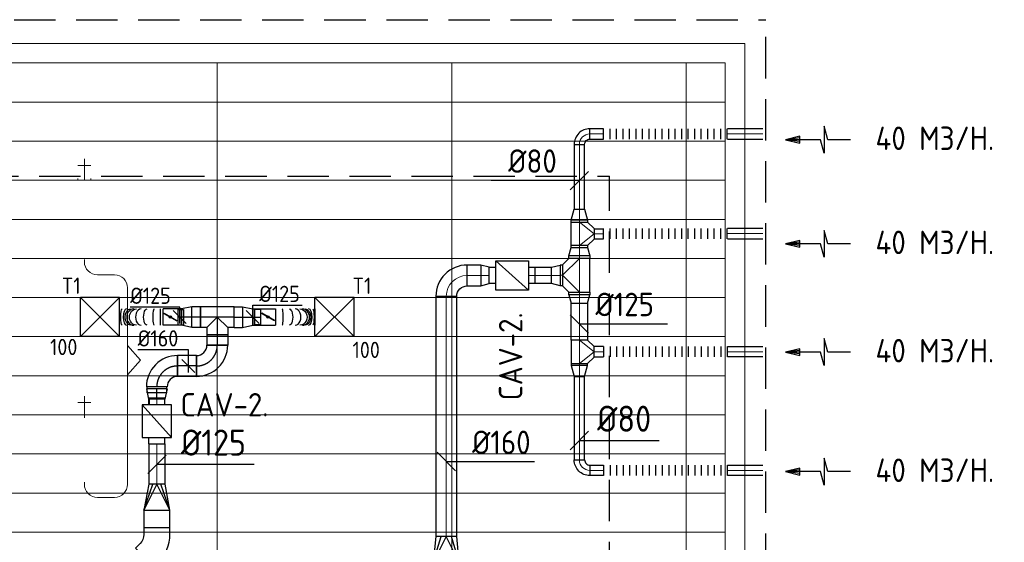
# Model space of a CAD drawing. Header units: millimetres. Extents: x -74135 to 19179, y 5032 to 51848.
# Tile 43 of 55: x -26573 to -19014, y 15671 to 19680. Entities that reach past the tile are written whole.
import ezdxf
from ezdxf.enums import TextEntityAlignment as Align

# ---------------------------------------------------------------- set-up
doc = ezdxf.new("R2010")
doc.units = ezdxf.units.MM
doc.header["$LTSCALE"] = 50
doc.linetypes.add('CENTER2', pattern=[28.575, 19.05, -3.175, 3.175, -3.175])
doc.linetypes.add('HIDDEN', pattern=[9.525, 6.35, -3.175])
for name, color, linetype in [('4plfd', 254, 'Continuous'), ('WL570---_RETOUR', 100, 'Continuous'), ('WL570---_TOEVOER', 200, 'Continuous'), ('WL570---_TOEVOER_HL', 1, 'Continuous'), ('WL570---_TOEVOER_RST', 3, 'Continuous'), ('WL570---_TOEVOER_RST_HL', 1, 'Continuous'), ('WM570---_RETOUR', 2, 'Continuous'), ('WM570---_TOEVOER', 2, 'Continuous'), ('WM570---_TOEVOER_PR', 2, 'Continuous'), ('WM570---_TOEVOER_RST_PR', 1, 'Continuous')]:
    doc.layers.add(name, color=color, linetype=linetype)
for name, color, linetype, lineweight in [('WL570---_BESTAAND-HARTLIJN', 161, 'Continuous', 0), ('WL570---_BESTAAND-RETOUR', 140, 'Continuous', 0), ('WL570---_BESTAAND-TOEVOER', 180, 'Continuous', 0), ('WL570---_DEMONTEREN', 10, 'Continuous', 0)]:
    doc.layers.add(name, color=color, linetype=linetype, lineweight=lineweight)
doc.layers.get('WL570---_DEMONTEREN').off()
doc.styles.add('BURO-025', font='ISO96.shx', dxfattribs={"height": 125})
doc.styles.add('MAATVOERING', font='ISO')

# ---------------------------------------------------------------- blocks, each defined once
blk = doc.blocks.new('MVLINE')
blk.add_line((35.4, -35.4), (-35.4, 35.4))
blk = doc.blocks.new('VRO200100001252000R')
at = {"layer": 'WL570---_TOEVOER'}
for p, q in [((-200, 100), (0, 31.25)), ((-200, -100), (0, -31.25))]:
    blk.add_line(p, q, dxfattribs=at)
blk.add_lwpolyline([(-200, 100), (-200, -100), (0, -62.5), (0, 62.5)], close=True, dxfattribs=at)
blk.add_lwpolyline([(-200, -100), (-200, -100), (0, 0), (-200, 100)], dxfattribs=at)
blk = doc.blocks.new('VBO20010000050451-100')
blk.add_lwpolyline([(-100, -132.8), (100, -132.8), (100, -82.8, 0.198912), (12.1, 129.3), (-23.2, 164.6), (-164.6, 23.2), (-129.3, -12.1, -0.198912), (-100, -82.8)], format="xyb", close=True)
blk = doc.blocks.new('KARH')
for p, q in [((1, 0.5), (0, 0.5)), ((0, -0.5), (1, -0.5))]:
    blk.add_line(p, q)
at = {"invisible_edges": 15}
blk.add_3dface([(0, 0.5), (0, -0.5), (1, -0.5), (1, 0.5)], dxfattribs=at)
blk = doc.blocks.new('VRO200100001602000R')
at = {"layer": 'WL570---_RETOUR'}
for p, q in [((-200, 100), (0, 40)), ((-200, -100), (0, -40))]:
    blk.add_line(p, q, dxfattribs=at)
blk.add_lwpolyline([(-200, 100), (-200, -100), (0, -80), (0, 80)], close=True, dxfattribs=at)
blk.add_lwpolyline([(-200, -100), (-200, -100), (0, 0), (-200, 100)], dxfattribs=at)
blk = doc.blocks.new('FLLINE80')
blk.add_line((0, -40), (0, 40))
blk = doc.blocks.new('OEX8000100000')
at = {"rotation": 180}
for p in [(50, 0), (100, 0), (150, 0), (200, 0), (250, 0), (300, 0), (350, 0), (400, 0), (450, 0), (500, 0), (550, 0), (600, 0), (650, 0), (700, 0), (750, 0), (800, 0), (850, 0), (900, 0), (950, 0), (1000, 0)]:
    blk.add_blockref('FLLINE80', p, dxfattribs=at)
blk = doc.blocks.new('KARO')
for p, q in [((1, 0.5), (0, 0.5)), ((0, -0.5), (1, -0.5))]:
    blk.add_line(p, q)
at = {"invisible_edges": 15}
blk.add_3dface([(0, 0.5), (0, -0.5), (1, -0.5), (1, 0.5)], dxfattribs=at)
at = {"layer": 'WL570---_BESTAAND-HARTLIJN'}
blk.add_line((0, 0), (1, 0), dxfattribs=at)
blk = doc.blocks.new('OBO10000090H')
blk.add_lwpolyline([(50, -100, 0.414214), (-100, 50), (-100, -50, -0.414214), (-50, -100)], format="xyb", close=True)
at = {"invisible_edges": 15}
for points in [[(-91.3, -50.8), (-74, 47.7), (-100, 50), (-100, -50)], [(-82.9, -53), (-48.7, 41), (-74, 47.7), (-91.3, -50.8)], [(-75, -56.7), (-25, 29.9), (-48.7, 41), (-82.9, -53)], [(-67.9, -61.7), (-3.6, 14.9), (-25, 29.9), (-75, -56.7)], [(-61.7, -67.9), (14.9, -3.6), (-3.6, 14.9), (-67.9, -61.7)], [(-56.7, -75), (29.9, -25), (14.9, -3.6), (-61.7, -67.9)], [(-53, -82.9), (41, -48.7), (29.9, -25), (-56.7, -75)], [(-50.8, -91.3), (47.7, -74), (41, -48.7), (-53, -82.9)], [(-50, -100), (50, -100), (47.7, -74), (-50.8, -91.3)]]:
    blk.add_3dface(points, dxfattribs=at)
at = {"layer": 'WL570---_BESTAAND-HARTLIJN'}
blk.add_arc((-100, -100), 100, 0, 90, dxfattribs=at)
blk = doc.blocks.new('OBO10000090ZE')
blk.add_lwpolyline([(-50, 0), (50, 0), (50, 100, 1), (-50, 100)], format="xyb", close=True)
at = {"layer": 'WL570---_BESTAAND-HARTLIJN'}
for points in [[(-50, 100), (50, 100)], [(0, 0), (0, 150)]]:
    blk.add_lwpolyline(points, dxfattribs=at)
blk = doc.blocks.new('OBO10000090L')
blk.add_lwpolyline([(50, 0, 0.414214), (-100, 150), (-100, 50, -0.414214), (-50, 0)], format="xyb", close=True)
at = {"invisible_edges": 15}
for points in [[(-91.3, 49.2), (-74, 147.7), (-100, 150), (-100, 50)], [(-82.9, 47), (-48.7, 141), (-74, 147.7), (-91.3, 49.2)], [(-75, 43.3), (-25, 129.9), (-48.7, 141), (-82.9, 47)], [(-67.9, 38.3), (-3.6, 114.9), (-25, 129.9), (-75, 43.3)], [(-61.7, 32.1), (14.9, 96.4), (-3.6, 114.9), (-67.9, 38.3)], [(-56.7, 25), (29.9, 75), (14.9, 96.4), (-61.7, 32.1)], [(-53, 17.1), (41, 51.3), (29.9, 75), (-56.7, 25)], [(-50.8, 8.7), (47.7, 26), (41, 51.3), (-53, 17.1)], [(-50, 0), (50, 0), (47.7, 26), (-50.8, 8.7)]]:
    blk.add_3dface(points, dxfattribs=at)
at = {"layer": 'WL570---_BESTAAND-HARTLIJN'}
blk.add_arc((-100, 0), 100, 0, 90, dxfattribs=at)
blk = doc.blocks.new('VBX1251250012525000')
blk.add_lwpolyline([(50, -112.5), (300, -112.5), (300, 112.5), (50, 112.5)], close=True)
for points in [[(50, 62.5), (0, 62.5), (0, -62.5), (50, -62.5)], [(300, -62.5), (350, -62.5), (350, 62.5), (300, 62.5)]]:
    blk.add_lwpolyline(points)
at = {"layer": 'WL570---_BESTAAND-HARTLIJN'}
blk.add_line((300, 0), (350, 0), dxfattribs=at)
at = {"layer": 'WL570---_BESTAAND-TOEVOER'}
blk.add_line((50, -112.5), (300, 112.5), dxfattribs=at)
blk = doc.blocks.new('OBO8000090H')
blk.add_lwpolyline([(40, -80, 0.414214), (-80, 40), (-80, -40, -0.414214), (-40, -80)], format="xyb", close=True)
at = {"invisible_edges": 15}
for points in [[(-73.1, -40.6), (-59.2, 38.2), (-80, 40), (-80, -40)], [(-66.3, -42.4), (-39, 32.8), (-59.2, 38.2), (-73.1, -40.6)], [(-60, -45.4), (-20, 23.9), (-39, 32.8), (-66.3, -42.4)], [(-54.3, -49.4), (-2.9, 11.9), (-20, 23.9), (-60, -45.4)], [(-49.4, -54.3), (11.9, -2.9), (-2.9, 11.9), (-54.3, -49.4)], [(-45.4, -60), (23.9, -20), (11.9, -2.9), (-49.4, -54.3)], [(-42.4, -66.3), (32.8, -39), (23.9, -20), (-45.4, -60)], [(-40.6, -73.1), (38.2, -59.2), (32.8, -39), (-42.4, -66.3)], [(-40, -80), (40, -80), (38.2, -59.2), (-40.6, -73.1)]]:
    blk.add_3dface(points, dxfattribs=at)
at = {"layer": 'WL570---_BESTAAND-HARTLIJN'}
blk.add_arc((-80, -80), 80, 0, 90, dxfattribs=at)
blk = doc.blocks.new('OBO16000090H')
blk.add_lwpolyline([(80, -160, 0.414214), (-160, 80), (-160, -80, -0.414214), (-80, -160)], format="xyb", close=True)
at = {"invisible_edges": 15}
for points in [[(-146.1, -81.2), (-118.3, 76.4), (-160, 80), (-160, -80)], [(-132.6, -84.8), (-77.9, 65.5), (-118.3, 76.4), (-146.1, -81.2)], [(-120, -90.7), (-40, 47.8), (-77.9, 65.5), (-132.6, -84.8)], [(-108.6, -98.7), (-5.7, 23.9), (-40, 47.8), (-120, -90.7)], [(-98.7, -108.6), (23.9, -5.7), (-5.7, 23.9), (-108.6, -98.7)], [(-90.7, -120), (47.8, -40), (23.9, -5.7), (-98.7, -108.6)], [(-84.8, -132.6), (65.5, -77.9), (47.8, -40), (-90.7, -120)], [(-81.2, -146.1), (76.4, -118.3), (65.5, -77.9), (-84.8, -132.6)], [(-80, -160), (80, -160), (76.4, -118.3), (-81.2, -146.1)]]:
    blk.add_3dface(points, dxfattribs=at)
at = {"layer": 'WL570---_BESTAAND-HARTLIJN'}
blk.add_arc((-160, -160), 160, 0, 90, dxfattribs=at)
blk = doc.blocks.new('OTS10010012500H')
blk.add_lwpolyline([(-112.5, -50), (112.5, -50), (112.5, 50), (62.5, 100), (-62.5, 100), (-112.5, 50)], close=True)
at = {"layer": 'WL570---_BESTAAND-HARTLIJN'}
blk.add_line((-112.5, 0), (112.5, 0), dxfattribs=at)
at = {"layer": 'WL570---_BESTAAND-TOEVOER'}
blk.add_lwpolyline([(-112.5, 0), (0, 100), (112.5, 0)], dxfattribs=at)
blk = doc.blocks.new('OTS1251258000H')
blk.add_lwpolyline([(-90, -62.5), (90, -62.5), (90, 62.5), (40, 112.5), (-40, 112.5), (-90, 62.5)], close=True)
at = {"layer": 'WL570---_BESTAAND-HARTLIJN'}
blk.add_line((-90, 0), (90, 0), dxfattribs=at)
at = {"layer": 'WL570---_BESTAAND-RETOUR'}
blk.add_lwpolyline([(-90, 0), (0, 112.5), (90, 0)], dxfattribs=at)
blk = doc.blocks.new('OSV125800830G')
blk.add_lwpolyline([(0, -62.5), (84, -40), (84, 40), (0, 62.5)], close=True)
at = {"layer": 'WL570---_BESTAAND-HARTLIJN'}
blk.add_line((0, 0), (84, 0), dxfattribs=at)
blk = doc.blocks.new('OSV1601250650G')
blk.add_lwpolyline([(0, -80), (65.3, -62.5), (65.3, 62.5), (0, 80)], close=True)
at = {"layer": 'WL570---_BESTAAND-HARTLIJN'}
blk.add_line((0, 0), (65.3, 0), dxfattribs=at)
blk = doc.blocks.new('OTS16016016000H')
blk.add_lwpolyline([(-130, -80), (130, -80), (130, 80), (80, 130), (-80, 130), (-130, 80)], close=True)
at = {"layer": 'WL570---_BESTAAND-HARTLIJN'}
blk.add_line((-130, 0), (130, 0), dxfattribs=at)
at = {"layer": 'WL570---_BESTAAND-RETOUR'}
blk.add_lwpolyline([(-130, 0), (0, 130), (130, 0)], dxfattribs=at)
blk = doc.blocks.new('OSV1601250650K')
blk.add_lwpolyline([(-65.3, -80), (0, -62.5), (0, 62.5), (-65.3, 80)], close=True)
at = {"layer": 'WL570---_BESTAAND-HARTLIJN'}
blk.add_line((-65.3, 0), (0, 0), dxfattribs=at)
blk = doc.blocks.new('AFZPIJL')
for points in [[(0, -10), (0, -6.52), (-2.06, -5.97), (2.06, -5.97), (0, -5.41), (0, 0)], [(-0.26, -2.22), (0, 0)], [(0.26, -2.22), (0, 0)]]:
    blk.add_lwpolyline(points)
blk.add_lwpolyline([(0.52, -2.22), (-0.52, -2.22), (0, 0)], close=True)
blk = doc.blocks.new('Groep-46')
at = {"color": 8, "linetype": 'Continuous', "lineweight": 13}
for p, q in [((-73154.9, 18699.1), (-22154.9, 18699.1)), ((-73154.9, 18699.1), (-22154.9, 18699.1)), ((-73154.9, 18399.1), (-22154.9, 18399.1)), ((-38514.9, 18099.1), (-22154.9, 18099.1)), ((-38514.9, 17799.1), (-22154.9, 17799.1)), ((-38514.9, 17499.1), (-22154.9, 17499.1)), ((-22154.9, 17199.1), (-38514.9, 17199.1)), ((-38514.9, 16899.1), (-22154.9, 16899.1)), ((-22154.9, 16599.1), (-38514.9, 16599.1)), ((-22154.9, 16299.1), (-38514.9, 16299.1)), ((-22154.9, 15999.1), (-38514.9, 15999.1)), ((-22154.9, 15699.1), (-38514.9, 15699.1)), ((-22154.9, 15399.1), (-73154.9, 15399.1))]:
    blk.add_line(p, q, dxfattribs=at)
blk = doc.blocks.new('Groep-53')
at = {"color": 8, "linetype": 'Continuous', "lineweight": 13}
for p, q in [((-22004.9, 19149), (-54854.9, 19149.1)), ((-22154.9, 18999.1), (-54854.9, 18999.1)), ((-26054.9, 18999.1), (-26054.9, 10356)), ((-24254.9, 18999.1), (-24254.9, 11032.8)), ((-22154.9, 18999.1), (-23954.9, 18999.1)), ((-22454.9, 18999.1), (-22454.9, 11772.4)), ((-22154.9, 11902), (-22154.9, 18999.1)), ((-22154.9, 18999.1), (-22154.9, 11902))]:
    blk.add_line(p, q, dxfattribs=at)
at = {"color": 8, "linetype": 'Continuous', "lineweight": 13, "flags": 128}
blk.add_lwpolyline([(-22004.9, 19149), (-22004.9, 11828, -0.208473), (-73205.8, 11785.1), (-73304.9, 11828.1)], format="xyb", dxfattribs=at)
at = {"color": 8}
blk.add_blockref('Groep-46', (0, 0), dxfattribs=at)
blk = doc.blocks.new('Block plafond 4e verd')
at = {"layer": '4plfd'}
blk.add_blockref('Groep-53', (73304.912, -19149.14), dxfattribs=at)
blk = doc.blocks.new('*U537')
at = {"color": 0, "ltscale": 10}
for p, q in [((150, 150, -2500), (-150, 150, -2500)), ((-150, -150, -2500), (-150, 150, -2500)), ((150, -150, -2500), (-150, 150, -2500)), ((-150, -150, -2500), (150, 150, -2500)), ((150, -150, -2500), (150, 150, -2500)), ((150, -150, -2500), (-150, -150, -2500))]:
    blk.add_line(p, q, dxfattribs=at)
at = {"layer": 'WL570---_TOEVOER_RST_HL', "linetype": 'CENTER2'}
blk.add_circle((0, 0, -2500), 0.075, dxfattribs=at)
at = {"layer": 'WL570---_TOEVOER_RST', "color": 2, "style": 'BURO-025'}
for tag in ['MC', 'Q']:
    blk.add_attdef(tag, text='', height=125, dxfattribs=at).set_placement((0, 0), align=Align.MIDDLE)
at = {"layer": 'WM570---_TOEVOER_RST_PR', "color": 2, "style": 'BURO-025'}
blk.add_attdef('POSNR', text='', height=125, dxfattribs=at).set_placement((0, 0), align=Align.MIDDLE)
blk = doc.blocks.new('*U538')
at = {"color": 0, "ltscale": 10}
for p, q in [((150, 150, -2500), (-150, 150, -2500)), ((-150, -150, -2500), (-150, 150, -2500)), ((150, -150, -2500), (-150, 150, -2500)), ((-150, -150, -2500), (150, 150, -2500)), ((150, -150, -2500), (150, 150, -2500)), ((150, -150, -2500), (-150, -150, -2500))]:
    blk.add_line(p, q, dxfattribs=at)
at = {"layer": 'WL570---_TOEVOER_RST_HL', "linetype": 'CENTER2'}
blk.add_circle((0, 0, -2500), 0.075, dxfattribs=at)
at = {"layer": 'WL570---_TOEVOER_RST', "color": 2, "style": 'BURO-025'}
for tag in ['MC', 'Q']:
    blk.add_attdef(tag, text='', height=125, dxfattribs=at).set_placement((0, 0), align=Align.MIDDLE)
at = {"layer": 'WM570---_TOEVOER_RST_PR', "color": 2, "style": 'BURO-025'}
blk.add_attdef('POSNR', text='', height=125, dxfattribs=at).set_placement((0, 0), align=Align.MIDDLE)
blk = doc.blocks.new('*U539')
at = {"color": 0, "ltscale": 10}
for p, q in [((78.2, 80, -2700), (0, 62.5, -2700)), ((78.2, -80, -2700), (78.2, 80, -2700)), ((0, 59.375, -2700), (-44.3, 59.375, -2700)), ((-44.3, -59.375, -2700), (-44.3, 59.375, -2700)), ((-44.3, -59.375, -2700), (-44.3, 59.375, -2700)), ((0, -62.5, -2700), (0, 62.5, -2700)), ((0, -59.375, -2700), (-44.3, -59.375, -2700)), ((78.2, -80, -2700), (0, -62.5, -2700))]:
    blk.add_line(p, q, dxfattribs=at)
at = {"layer": 'WL570---_TOEVOER_HL', "linetype": 'CENTER2'}
blk.add_line((0, 0, -2700), (78.2, 0, -2700), dxfattribs=at)
for centre in [(0, 0, -2700), (78.2, 0, -2700)]:
    blk.add_circle(centre, 0.075, dxfattribs=at)
at = {"layer": 'WM570---_TOEVOER_PR', "color": 2, "style": 'BURO-025'}
blk.add_attdef('POSNR', text='', height=125, dxfattribs=at).set_placement((0, 0), align=Align.MIDDLE)
blk = doc.blocks.new('*U730')
at = {"color": 0, "ltscale": 10}
for p, q in [((-128.3, 80, -2700), (-80, 80, -2700)), ((-128.3, 80, -2700), (-128.3, -80, -2700)), ((-80, 80, -2700), (-80, 134.9, -2700)), ((-80, 134.9, -2700), (80, 134.9, -2700)), ((-80, 80, -2700), (0, 0, -2700)), ((80, 80, -2700), (0, 0, -2700)), ((80, 80, -2700), (80, 134.9, -2700)), ((80, 80, -2700), (128.3, 80, -2700)), ((128.3, 80, -2700), (128.3, -80, -2700)), ((-128.3, -80, -2700), (128.3, -80, -2700))]:
    blk.add_line(p, q, dxfattribs=at)
at = {"layer": 'WL570---_TOEVOER_HL', "linetype": 'CENTER2'}
for p, q in [((0, 0, -2700), (0, 134.9, -2700)), ((-128.3, 0, -2700), (128.3, 0, -2700))]:
    blk.add_line(p, q, dxfattribs=at)
at = {"layer": 'WM570---_TOEVOER_PR', "color": 2, "style": 'BURO-025'}
blk.add_attdef('POSNR', text='', height=125, dxfattribs=at).set_placement((0, 0), align=Align.MIDDLE)
blk = doc.blocks.new('*U731')
at = {"color": 0, "ltscale": 10}
for p, q in [((0, 80, -2700), (65.6, 80, -2700)), ((0, -80, -2700), (0, 80, -2700)), ((65.6, 80, -2700), (65.6, -80, -2700)), ((0, -80, -2700), (65.6, -80, -2700))]:
    blk.add_line(p, q, dxfattribs=at)
at = {"layer": 'WL570---_TOEVOER_HL', "linetype": 'CENTER2'}
blk.add_line((0, 0, -2700), (65.6, 0, -2700), dxfattribs=at)
at = {"layer": 'WM570---_TOEVOER_PR', "color": 2, "style": 'BURO-025'}
blk.add_attdef('POSNR', text='', height=125, dxfattribs=at).set_placement((0, 0), align=Align.MIDDLE)
blk = doc.blocks.new('*U732')
at = {"color": 0, "ltscale": 10}
for p, q in [((0, 80, -2700), (78.2, 62.5, -2700)), ((0, 80, -2700), (0, -80, -2700)), ((78.2, 62.5, -2700), (78.2, -62.5, -2700)), ((0, -80, -2700), (78.2, -62.5, -2700))]:
    blk.add_line(p, q, dxfattribs=at)
at = {"layer": 'WL570---_TOEVOER_HL', "linetype": 'CENTER2'}
blk.add_line((0, 0, -2700), (78.2, 0, -2700), dxfattribs=at)
for centre in [(0, 0, -2700), (78.2, 0, -2700)]:
    blk.add_circle(centre, 0.075, dxfattribs=at)
at = {"layer": 'WM570---_TOEVOER_PR', "color": 2, "style": 'BURO-025'}
blk.add_attdef('POSNR', text='', height=125, dxfattribs=at).set_placement((0, 0), align=Align.MIDDLE)
blk = doc.blocks.new('*U733')
at = {"color": 0, "ltscale": 10}
for p, q in [((0, 62.5, -2700), (61, 62.5, -2700)), ((0, -62.5, -2700), (0, 62.5, -2700)), ((0, -62.5, -2700), (61, -62.5, -2700))]:
    blk.add_line(p, q, dxfattribs=at)
at = {"layer": 'WL570---_TOEVOER_HL', "linetype": 'CENTER2'}
blk.add_line((0, 0, -2700), (61, 0, -2700), dxfattribs=at)
at = {"layer": 'WM570---_TOEVOER_PR', "color": 2, "style": 'BURO-025'}
blk.add_attdef('POSNR', text='', height=125, dxfattribs=at).set_placement((0, 0), align=Align.MIDDLE)
blk = doc.blocks.new('*U734')
at = {"color": 0, "ltscale": 10}
for p, q in [((0, 80, -2700), (67.5, 80, -2700)), ((0, -80, -2700), (0, 80, -2700)), ((67.5, 80, -2700), (67.5, -80, -2700)), ((0, -80, -2700), (67.5, -80, -2700))]:
    blk.add_line(p, q, dxfattribs=at)
at = {"layer": 'WL570---_TOEVOER_HL', "linetype": 'CENTER2'}
blk.add_line((0, 0, -2700), (67.5, 0, -2700), dxfattribs=at)
at = {"layer": 'WM570---_TOEVOER_PR', "color": 2, "style": 'BURO-025'}
blk.add_attdef('POSNR', text='', height=125, dxfattribs=at).set_placement((0, 0), align=Align.MIDDLE)
blk = doc.blocks.new('*U735')
at = {"color": 0, "ltscale": 10}
for p, q in [((0, 80, -2700), (78.2, 62.5, -2700)), ((0, 80, -2700), (0, -80, -2700)), ((78.2, 62.5, -2700), (78.2, -62.5, -2700)), ((0, -80, -2700), (78.2, -62.5, -2700))]:
    blk.add_line(p, q, dxfattribs=at)
at = {"layer": 'WL570---_TOEVOER_HL', "linetype": 'CENTER2'}
blk.add_line((0, 0, -2700), (78.2, 0, -2700), dxfattribs=at)
for centre in [(0, 0, -2700), (78.2, 0, -2700)]:
    blk.add_circle(centre, 0.075, dxfattribs=at)
at = {"layer": 'WM570---_TOEVOER_PR', "color": 2, "style": 'BURO-025'}
blk.add_attdef('POSNR', text='', height=125, dxfattribs=at).set_placement((0, 0), align=Align.MIDDLE)
blk = doc.blocks.new('*U736')
at = {"color": 0, "ltscale": 10}
for p, q in [((0, 62.5, -2700), (29.5, 62.5, -2700)), ((0, -62.5, -2700), (0, 62.5, -2700)), ((0, -62.5, -2700), (29.5, -62.5, -2700))]:
    blk.add_line(p, q, dxfattribs=at)
at = {"layer": 'WL570---_TOEVOER_HL', "linetype": 'CENTER2'}
blk.add_line((0, 0, -2700), (29.5, 0, -2700), dxfattribs=at)
at = {"layer": 'WM570---_TOEVOER_PR', "color": 2, "style": 'BURO-025'}
blk.add_attdef('POSNR', text='', height=125, dxfattribs=at).set_placement((0, 0), align=Align.MIDDLE)
blk = doc.blocks.new('*U737')
at = {"color": 0, "ltscale": 10}
for p, q in [((0, 80, -2700), (80, 80, -2700)), ((0, -80, -2700), (0, 80, -2700)), ((80, 80, -2700), (80, -80, -2700)), ((0, -80, -2700), (80, -80, -2700))]:
    blk.add_line(p, q, dxfattribs=at)
at = {"layer": 'WL570---_TOEVOER_HL', "linetype": 'CENTER2'}
blk.add_line((0, 0, -2700), (80, 0, -2700), dxfattribs=at)
at = {"layer": 'WM570---_TOEVOER_PR', "color": 2, "style": 'BURO-025'}
blk.add_attdef('POSNR', text='', height=125, dxfattribs=at).set_placement((0, 0), align=Align.MIDDLE)
blk = doc.blocks.new('*U738')
at = {"color": 0, "ltscale": 10}
for p, q in [((-160, -80, -2700), (-160, 80, -2700)), ((80, -160, -2700), (-80, -160, -2700))]:
    blk.add_line(p, q, dxfattribs=at)
for radius, start in [(240, 0), (80, 360)]:
    blk.add_arc((-160, -160, -2700), radius, start, 90, dxfattribs=at)
at = {"layer": 'WL570---_TOEVOER_HL', "linetype": 'CENTER2'}
blk.add_arc((-160, -160, -2700), 160, 0, 90, dxfattribs=at)
at = {"layer": 'WM570---_TOEVOER_PR', "color": 2, "style": 'BURO-025'}
blk.add_attdef('POSNR', text='', height=125, dxfattribs=at).set_placement((0, 0), align=Align.MIDDLE)
blk = doc.blocks.new('*U739')
at = {"color": 0, "ltscale": 10}
for p, q in [((0, 80, -2700), (144.8, 80, -2700)), ((0, -80, -2700), (0, 80, -2700)), ((144.8, 80, -2700), (144.8, -80, -2700)), ((0, -80, -2700), (144.8, -80, -2700))]:
    blk.add_line(p, q, dxfattribs=at)
at = {"layer": 'WL570---_TOEVOER_HL', "linetype": 'CENTER2'}
blk.add_line((0, 0, -2700), (144.8, 0, -2700), dxfattribs=at)
at = {"layer": 'WM570---_TOEVOER_PR', "color": 2, "style": 'BURO-025'}
blk.add_attdef('POSNR', text='', height=125, dxfattribs=at).set_placement((0, 0), align=Align.MIDDLE)
blk = doc.blocks.new('*U740')
at = {"color": 0, "ltscale": 10}
for p, q in [((-80, 160, -2700), (80, 160, -2700)), ((-76, 160, -2700), (-76, 206.7, -2700)), ((-76, 206.7, -2700), (76, 206.7, -2700)), ((-76, 160, -2700), (76, 160, -2700)), ((76, 160, -2700), (76, 206.7, -2700)), ((-160, -80, -2700), (-160, 80, -2700))]:
    blk.add_line(p, q, dxfattribs=at)
for radius in [80, 240]:
    blk.add_arc((-160, 160, -2700), radius, 270, 0, dxfattribs=at)
at = {"layer": 'WL570---_TOEVOER_HL', "linetype": 'CENTER2'}
blk.add_arc((-160, 160, -2700), 160, 270, 0, dxfattribs=at)
at = {"layer": 'WM570---_TOEVOER_PR', "color": 2, "style": 'BURO-025'}
blk.add_attdef('POSNR', text='', height=125, dxfattribs=at).set_placement((0, 0), align=Align.MIDDLE)
blk = doc.blocks.new('*U741')
at = {"ltscale": 10}
for p, q in [((-56.5, 59.4, -2700), (-100.8, 59.4, -2700)), ((-100.8, -59.4, -2700), (-100.8, 59.4, -2700)), ((-56.5, 62.5, -2700), (56.5, 62.5, -2700)), ((-56.5, -62.5, -2700), (-56.5, 62.5, -2700)), ((-49.4, 27.3, -2700), (-48.4, 29.1, -2700)), ((48.4, -29.1, -2700), (-49.4, 27.3, -2700)), ((49.4, -27.3, -2700), (-48.4, 29.1, -2700)), ((56.5, 62.5, -2700), (56.5, -62.5, -2700)), ((-56.5, -59.4, -2700), (-100.8, -59.4, -2700)), ((-56.5, -62.5, -2700), (56.5, -62.5, -2700)), ((48.4, -29.1, -2700), (49.4, -27.3, -2700))]:
    blk.add_line(p, q, dxfattribs=at)
blk.add_circle((0, 0, -2700), 9.41, dxfattribs=at)
at = {"layer": 'WL570---_TOEVOER', "color": 2, "style": 'BURO-025'}
blk.add_attdef('I', text='', height=125, dxfattribs=at).set_placement((0, 0), align=Align.MIDDLE)
at = {"layer": 'WM570---_TOEVOER_PR', "color": 2, "style": 'BURO-025'}
blk.add_attdef('POSNR', text='', height=125, dxfattribs=at).set_placement((0, 0), align=Align.MIDDLE)
blk = doc.blocks.new('*U742')
at = {"color": 0, "ltscale": 10}
for p, q in [((0, 62.5, -2700), (0, -62.5, -2700)), ((304, 62.5, -2700), (304, -62.5, -2700))]:
    blk.add_line(p, q, dxfattribs=at)
for centre, major_axis, ratio, start_param, end_param in [((51.2, 0, -2700), (0, -62.5), 0.152112, 0, 3.141593), ((152.6, 0, -2700), (0, -62.5), 0.693006, 0, 3.141593), ((207, 0, -2700), (0, 62.5), 0.880746, 3.141593, 6.283185), ((255.2, 0, -2700), (0, 62.5), 0.442577, 3.141593, 6.283185)]:
    blk.add_ellipse(centre, major_axis=major_axis, ratio=ratio, start_param=start_param, end_param=end_param, dxfattribs=at)
at = {"color": 0, "ltscale": 10, "extrusion": (0, 0, -1)}
for centre, major_axis, ratio, start_param, end_param in [((105.7, 0, -2700), (0, 62.5), 0.442577, 0, 3.141593), ((187.8, 0, -2700), (0, 62.5), 0.880746, 0, 3.141593), ((227.6, 0, -2700), (0, -62.5), 0.693006, 3.141593, 6.283185), ((287.2, 0, -2700), (0, -62.5), 0.152112, 3.141593, 6.283185)]:
    blk.add_ellipse(centre, major_axis=major_axis, ratio=ratio, start_param=start_param, end_param=end_param, dxfattribs=at)
at = {"layer": 'WM570---_TOEVOER_PR', "color": 2, "style": 'BURO-025'}
blk.add_attdef('POSNR', text='', height=125, dxfattribs=at).set_placement((0, 0), align=Align.MIDDLE)
blk = doc.blocks.new('*U743')
at = {"ltscale": 10}
for p, q in [((-56.5, 59.4, -2700), (-100.8, 59.4, -2700)), ((-100.8, -59.4, -2700), (-100.8, 59.4, -2700)), ((-56.5, 62.5, -2700), (56.4, 62.5, -2700)), ((-56.5, -62.5, -2700), (-56.5, 62.5, -2700)), ((-49.4, 27.3, -2700), (-48.4, 29.1, -2700)), ((48.4, -29.1, -2700), (-49.4, 27.3, -2700)), ((49.4, -27.3, -2700), (-48.4, 29.1, -2700)), ((56.4, 62.5, -2700), (56.4, -62.5, -2700)), ((-56.5, -59.4, -2700), (-100.8, -59.4, -2700)), ((-56.5, -62.5, -2700), (56.4, -62.5, -2700)), ((48.4, -29.1, -2700), (49.4, -27.3, -2700))]:
    blk.add_line(p, q, dxfattribs=at)
blk.add_circle((0, 0, -2700), 9.41, dxfattribs=at)
at = {"layer": 'WL570---_TOEVOER', "color": 2, "style": 'BURO-025'}
blk.add_attdef('I', text='', height=125, dxfattribs=at).set_placement((0, 0), align=Align.MIDDLE)
at = {"layer": 'WM570---_TOEVOER_PR', "color": 2, "style": 'BURO-025'}
blk.add_attdef('POSNR', text='', height=125, dxfattribs=at).set_placement((0, 0), align=Align.MIDDLE)
blk = doc.blocks.new('*U744')
at = {"color": 0, "ltscale": 10}
for p, q in [((0, 62.5, -2700), (0, -62.5, -2700)), ((20.9, 62.5, -2700), (20.9, -62.5, -2700)), ((333.6, 62.5, -2700), (333.6, -62.5, -2700))]:
    blk.add_line(p, q, dxfattribs=at)
for centre, major_axis, ratio, start_param, end_param in [((69.6, 0, -2700), (0, -62.5), 0.148035, 0, 3.141593), ((168.9, 0, -2700), (0, -62.5), 0.677774, 0, 3.141593), ((225.2, 0, -2700), (0, 62.5), 0.866003, 3.141593, 6.283185), ((279.6, 0, -2700), (0, 62.5), 0.431407, 3.141593, 6.283185)]:
    blk.add_ellipse(centre, major_axis=major_axis, ratio=ratio, start_param=start_param, end_param=end_param, dxfattribs=at)
at = {"color": 0, "ltscale": 10, "extrusion": (0, 0, -1)}
for centre, major_axis, ratio, start_param, end_param in [((122.7, 0, -2700), (0, 62.5), 0.431407, 0, 3.141593), ((204.2, 0, -2700), (0, 62.5), 0.866003, 0, 3.141593), ((248.8, 0, -2700), (0, -62.5), 0.677774, 3.141593, 6.283185), ((315.1, 0, -2700), (0, -62.5), 0.148035, 3.141593, 6.283185)]:
    blk.add_ellipse(centre, major_axis=major_axis, ratio=ratio, start_param=start_param, end_param=end_param, dxfattribs=at)
at = {"layer": 'WM570---_TOEVOER_PR', "color": 2, "style": 'BURO-025'}
blk.add_attdef('POSNR', text='', height=125, dxfattribs=at).set_placement((0, 0), align=Align.MIDDLE)
blk = doc.blocks.new('*U745')
at = {"layer": 'WM570---_TOEVOER', "color": 0, "ltscale": 10}
for p, q in [((0, 90.5), (380.4, 90.5)), ((0, -50), (0, 90.5)), ((50, -50), (-50, 50))]:
    blk.add_line(p, q, dxfattribs=at)
at = {"layer": 'WM570---_TOEVOER', "color": 0, "style": 'BURO-025'}
blk.add_text('%%c125', height=125, dxfattribs=at).set_placement((50, 115.5))
blk = doc.blocks.new('*U746')
at = {"layer": 'WM570---_TOEVOER', "color": 0, "ltscale": 10}
for p, q in [((0, 76.4), (-380.4, 76.4)), ((0, -50), (0, 76.4)), ((50, -50), (-50, 50))]:
    blk.add_line(p, q, dxfattribs=at)
at = {"layer": 'WM570---_TOEVOER', "color": 0, "style": 'BURO-025'}
blk.add_text('%%c125', height=125, dxfattribs=at).set_placement((-380.4, 101.4))
blk = doc.blocks.new('*U747')
at = {"layer": 'WM570---_TOEVOER', "color": 0, "ltscale": 10}
for p, q in [((0, 124.2), (-389.3, 124.2)), ((0, -50), (0, 124.2)), ((50, -50), (-50, 50))]:
    blk.add_line(p, q, dxfattribs=at)
at = {"layer": 'WM570---_TOEVOER', "color": 0, "style": 'BURO-025'}
blk.add_text('%%c160', height=125, dxfattribs=at).set_placement((-389.3, 149.2))

msp = doc.modelspace()

# ---------------------------------------------------------------- linework, layer by layer
at = {"color": 2, "linetype": 'HIDDEN'}
for p, q in [((-28520.7, 19680.2), (-20845.8, 19680.2)), ((-20845.8, 12086.7), (-20845.8, 19680.2)), ((-54045.6, 18480.2), (-22045.8, 18480.2)), ((-22045.8, 14880.2), (-22045.8, 18480.2))]:
    msp.add_line(p, q, dxfattribs=at)
at = {"layer": 'WM570---_TOEVOER'}
for points in [[(-22276.2, 18445.6), (-22399.7, 18445.6), (-22953.5, 18445.6)], [(-22276.2, 17346), (-22152.6, 17346), (-21598.8, 17346)], [(-22276.2, 16452.6), (-22189.8, 16452.6), (-21663.6, 16452.6)], [(-25519.5, 16269.7), (-25384.5, 16269.7), (-24772.6, 16269.7)], [(-23298.1, 16291.7), (-23174.6, 16291.7), (-22620.7, 16291.7)]]:
    msp.add_lwpolyline(points, dxfattribs=at)

# ---------------------------------------------------------------- block references
at = {"layer": 'WL570---_BESTAAND-RETOUR', "rotation": 90}
msp.add_blockref('VRO200100001602000R', (-23298.2, 15716.8), dxfattribs=at)
at = {"layer": 'WL570---_BESTAAND-TOEVOER', "xscale": 16.03765465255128, "yscale": 100, "zscale": 100, "rotation": 270}
msp.add_blockref('KARO', (-26076.3, 18462.6), dxfattribs=at)
at = {"layer": 'WL570---_DEMONTEREN'}
for p in [(-26076.3, 18462.6), (-26076.3, 16642.7)]:
    msp.add_blockref('OBO10000090ZE', p, dxfattribs=at)
at = {"layer": 'WL570---_DEMONTEREN', "yscale": 100, "zscale": 100}
for p, xscale, rotation in [((-26076.3, 17839.5), 16.2227493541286, 270), ((-25976.3, 17723.3), -131.1814691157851, 180), ((-25745.1, 17180.8), -442.451917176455, 270), ((-25745.1, 16955.8), -839.989068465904, 90), ((-26076.3, 16642.7), 16.03765465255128, 270), ((-26076.3, 16132.1), 16.2227493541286, 270), ((-25976.3, 16015.8), -131.1814691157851, 180)]:
    msp.add_blockref('KARO', p, dxfattribs=dict(at, xscale=xscale, rotation=rotation))
at = {"layer": 'WL570---_DEMONTEREN', "rotation": 180}
for p in [(-26076.3, 17823.3), (-26076.3, 16115.8)]:
    msp.add_blockref('OBO10000090L', p, dxfattribs=at)
at = {"layer": 'WL570---_DEMONTEREN', "xscale": -1}
for name, p, rotation in [('OBO10000090H', (-25745.1, 17723.3), 270), ('OTS10010012500H', (-25745.1, 17068.3), 270), ('OBO10000090H', (-25745.1, 16015.8), 180)]:
    msp.add_blockref(name, p, dxfattribs=dict(at, rotation=rotation))
at = {"layer": 'WL570---_RETOUR'}
for name, p in [('Block plafond 4e verd', (-72306, 19498.9)), ('OSV1601250650K', (-22968, 17718.3))]:
    msp.add_blockref(name, p, dxfattribs=at)
for name, p, rotation in [('OBO8000090H', (-22276.2, 18804.1), 90), ('OEX8000100000', (-21090.8, 18804.1), 180), ('OEX8000100000', (-21090.8, 18039), 180), ('OTS16016016000H', (-22276.2, 17719.4), 90), ('OBO16000090H', (-23298.2, 17718.3), 90), ('OSV1601250650G', (-22276.2, 17570.5), 270), ('OTS1251258000H', (-22276.2, 17132.6), 270), ('OSV125800830G', (-22276.2, 17028), 270)]:
    msp.add_blockref(name, p, dxfattribs=dict(at, rotation=rotation))
for name, p, xscale, yscale, zscale, rotation in [('KARO', (-22091.5, 18804.1), 104.6717615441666, 80, 80, 180), ('KARO', (-20867.5, 18804.1), 270.6940397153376, 80, 80, 180), ('AFZPIJL', (-20695.3, 18759.8), -50, 50, 50, 90), ('KARO', (-22276.2, 18724.1), 498.312785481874, 80, 80, 270), ('KARO', (-22276.2, 18127.3), -14.56646699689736, 125, 125, 270), ('KARO', (-20867.5, 18039), 270.6940397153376, 80, 80, 180), ('AFZPIJL', (-20695.3, 17961.2), -50, 50, 50, 90), ('KARO', (-22276.2, 17947.3), -14.38825575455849, 125, 125, 90), ('KARO', (-22276.2, 17868.1), -18.61592130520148, 160, 160, 90.0000000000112), ('KARO', (-23033.3, 17718.3), 104.8731670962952, 160, 160, 180), ('KARO', (-22617.7, 17718.3), -126.9871434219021, 125, 125, 180), ('KARO', (-23298.2, 17558.3), 1841.519412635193, 160, 160, 270), ('KARO', (-22276.2, 17570.5), -18.89721792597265, 160, 160, 270), ('KARO', (-22276.2, 17222.6), -283.3969514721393, 125, 125, 270), ('KARO', (-22091.5, 17132.9), 72.22950757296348, 80, 80, 180), ('AFZPIJL', (-20695.3, 17130.5), -50, 50, 50, 90), ('KARO', (-22276.2, 17042.6), 14.56646699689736, 125, 125, 270), ('KARO', (-22276.2, 16302.3), 641.4805336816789, 80, 80, 90), ('AFZPIJL', (-20695.3, 16213.3), -50, 50, 50, 90)]:
    msp.add_blockref(name, p, dxfattribs=dict(at, xscale=xscale, yscale=yscale, zscale=zscale, rotation=rotation))
at = {"layer": 'WL570---_RETOUR', "xscale": -1}
for name, p, rotation in [('OSV125800830G', (-22276.2, 18141.8), 270), ('OTS1251258000H', (-22276.2, 18037.3), 270), ('OSV1601250650G', (-22276.2, 17868.1), 270), ('VBX1251250012525000', (-22968, 17718.3), 180), ('OBO8000090H', (-22276.2, 16223), 90)]:
    msp.add_blockref(name, p, dxfattribs=dict(at, rotation=rotation))
at = {"layer": 'WL570---_RETOUR'}
for p, xscale, yscale, zscale in [((-22091.5, 18037), -72.22950757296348, 80, 80), ((-22406.2, 17719.4), -18.66941092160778, 160, 160), ((-20867.5, 17132.9), -270.6940397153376, 80, 80), ((-22091.5, 16223), -104.6717615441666, 80, 80), ((-20867.5, 16223), -270.6940397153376, 80, 80)]:
    msp.add_blockref('KARO', p, dxfattribs=dict(at, xscale=xscale, yscale=yscale, zscale=zscale))
at = {"layer": 'WL570---_RETOUR', "xscale": -1}
for name, p in [('OSV1601250650G', (-22424.9, 17718.3)), ('OEX8000100000', (-21090.8, 17132.9)), ('OEX8000100000', (-21090.8, 16223))]:
    msp.add_blockref(name, p, dxfattribs=at)
at = {"layer": 'WL570---_TOEVOER'}
ref = msp.add_blockref('*U537', (-25956, 17398.9, 2500), dxfattribs=at)
ref.add_attrib('Q', '100', (-26339.9, 17107.2), dxfattribs={"layer": 'WL570---_TOEVOER_RST', "color": 2, "height": 125, "style": 'BURO-025'})
ref.add_attrib('MC', 'T1', (-26249.9, 17576.9), dxfattribs={"layer": 'WL570---_TOEVOER_RST', "color": 2, "height": 125, "style": 'BURO-025'})
ref = msp.add_blockref('*U538', (-24156, 17398.9, 2500), dxfattribs=at)
ref.add_attrib('Q', '100', (-24018, 17084.8), dxfattribs={"layer": 'WL570---_TOEVOER_RST', "color": 2, "height": 125, "style": 'BURO-025'})
ref.add_attrib('MC', 'T1', (-24018, 17576.9), dxfattribs={"layer": 'WL570---_TOEVOER_RST', "color": 2, "height": 125, "style": 'BURO-025'})
for name, p, rotation in [('*U744', (-25472.4, 17398.9, 2700), 180), ('*U743', (-25416, 17398.9, 2700), 180), ('*U736', (-25330, 17398.9, 2700), 180), ('*U735', (-25251.8, 17398.9, 2700), 180), ('*U734', (-25184.3, 17398.9, 2700), 180), ('*U730', (-25056, 17398.9, 2700), 180), ('*U737', (-25056, 17264, 2700), 270), ('*U738', (-25056, 17024, 2700), 270), ('*U740', (-25520.8, 17023.9, 2700), 180), ('*U739', (-25216, 17024, 2700), 180), ('*U539', (-25520.8, 16770.6, 2700), 90), ('VBX1251250012525000', (-25520.8, 16426.3), 89.9999999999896), ('VRO200100001252000R', (-25519.5, 16118.5), 90), ('VBO20010000050451-100', (-25519.5, 15649.3), 315)]:
    msp.add_blockref(name, p, dxfattribs=dict(at, rotation=rotation))
for name, p in [('*U731', (-24927.7, 17398.9, 2700)), ('*U732', (-24862.1, 17398.9, 2700)), ('*U733', (-24783.9, 17398.9, 2700)), ('*U741', (-24666.5, 17398.9, 2700)), ('*U742', (-24610, 17398.9, 2700))]:
    msp.add_blockref(name, p, dxfattribs=at)
for name, p, xscale, yscale, zscale, rotation in [('KARO', (-25519.5, 16426.3), 307.8195709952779, 125, 125, 270.0000000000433), ('KARH', (-25519.5, 15782.2), 136.3117982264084, 200, 100, 90)]:
    msp.add_blockref(name, p, dxfattribs=dict(at, xscale=xscale, yscale=yscale, zscale=zscale, rotation=rotation))
at = {"layer": 'WM570---_TOEVOER', "yscale": 2, "zscale": 2}
for p, xscale, rotation in [((-22276.2, 18445.6), 2, 90), ((-22276.2, 17346), -2, 270), ((-22276.2, 16452.6), 2, 90), ((-25519.5, 16269.7), 2, 90.00000000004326), ((-23298.1, 16291.7), -2, 270)]:
    msp.add_blockref('MVLINE', p, dxfattribs=dict(at, xscale=xscale, rotation=rotation))
at = {"layer": 'WM570---_TOEVOER'}
for name, p in [('*U746', (-25344.6, 17398.9, 2700)), ('*U745', (-24784.5, 17398.9, 2700)), ('*U747', (-25277.7, 17024, 2700))]:
    msp.add_blockref(name, p, dxfattribs=at)

# ---------------------------------------------------------------- texts
at = {"layer": 'WM570---_RETOUR', "style": 'MAATVOERING'}
for p in [(-20003, 18680.6), (-20003, 17882), (-20003, 17051.3), (-20003, 16134.1)]:
    msp.add_text('40 M3/H.', height=180, dxfattribs=at).set_placement(p)
at = {"layer": 'WM570---_TOEVOER', "style": 'MAATVOERING'}
for s, p in [('%%c80', (-22449.7, 18505.6)), ('%%c125', (-21704, 17406)), ('%%c160', (-22650.8, 16348.3))]:
    msp.add_text(s, height=180, dxfattribs=at).set_placement(p, align=Align.RIGHT)
msp.add_text('CAV-2.', height=180, rotation=90, dxfattribs=at).set_placement((-22714.2, 16760.3))
for s, height, p in [('CAV-2.', 180, (-25338.2, 16636.5)), ('%%c80', 200, (-22139.8, 16519.3)), ('%%c125', 200, (-25334.5, 16336.4))]:
    msp.add_text(s, height=height, dxfattribs=at).set_placement(p)

doc.saveas('drawing.dxf')
